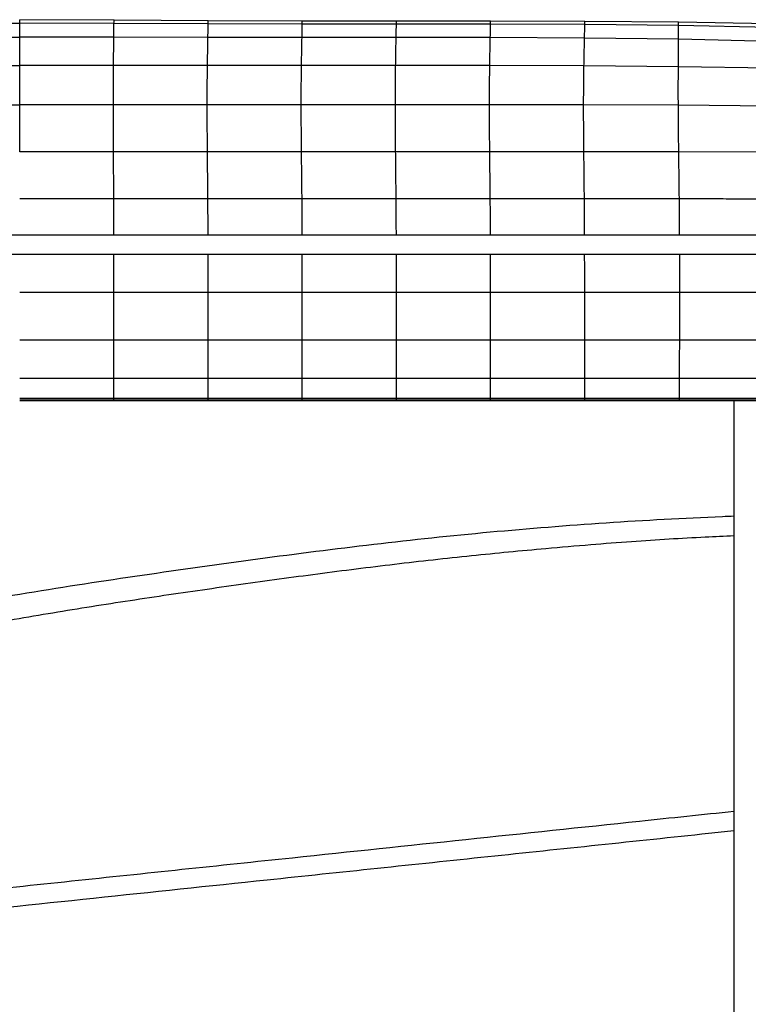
# Model space of a CAD drawing. Header units: millimetres. Extents: x -619 to 155, y 0 to 686.
# Tile 6 of 8: x -222 to -30, y 264 to 523. Entities that reach past the tile are written whole.
import ezdxf

# ---------------------------------------------------------------- set-up
doc = ezdxf.new("R2010")
doc.units = ezdxf.units.MM

msp = doc.modelspace()

# ---------------------------------------------------------------- linework, layer by layer
at = {"color": 7, "linetype": 'Continuous', "lineweight": 25}
for p, q in [((-247, 521.89), (-222.15, 521.96)), ((-197.29, 522.76), (-222.15, 522.87)), ((-197.31, 521.89), (-222.15, 521.96)), ((-172.5, 521.76), (-197.31, 521.89)), ((-172.48, 522.58), (-197.29, 522.76)), ((-147.72, 521.7), (-172.5, 521.76)), ((-147.71, 522.49), (-172.48, 522.58)), ((-122.93, 521.69), (-147.72, 521.7)), ((-122.92, 522.48), (-147.7, 522.49)), ((-98.13, 521.67), (-122.93, 521.69)), ((-98.12, 522.47), (-122.92, 522.48)), ((-73.31, 521.58), (-98.13, 521.67)), ((-73.31, 522.41), (-98.12, 522.47)), ((-48.6, 522.22), (-73.31, 522.41)), ((-48.58, 521.31), (-73.31, 521.58)), ((-24.55, 521.75), (-48.6, 522.22)), ((-24.51, 520.79), (-48.58, 521.31)), ((-246.95, 518.25), (-222.15, 518.27)), ((-197.35, 518.25), (-222.15, 518.27)), ((-172.57, 518.2), (-197.35, 518.25)), ((-147.78, 518.19), (-172.57, 518.2)), ((-122.99, 518.18), (-147.78, 518.19)), ((-98.19, 518.16), (-122.99, 518.18)), ((-73.36, 518.04), (-98.19, 518.16)), ((-48.59, 517.71), (-73.36, 518.04)), ((-24.23, 517.14), (-48.59, 517.71)), ((-246.88, 510.84), (-222.15, 510.84)), ((-197.43, 510.84), (-222.15, 510.84)), ((-172.68, 510.83), (-197.43, 510.84)), ((-147.91, 510.83), (-172.68, 510.83)), ((-123.12, 510.83), (-147.91, 510.83)), ((-98.32, 510.82), (-123.12, 510.83)), ((-73.51, 510.73), (-98.32, 510.82)), ((-48.65, 510.5), (-73.51, 510.73)), ((-23.58, 510.06), (-48.65, 510.5)), ((-246.84, 500.45), (-222.15, 500.45)), ((-197.46, 500.45), (-222.15, 500.45)), ((-172.75, 500.45), (-197.46, 500.45)), ((-147.99, 500.45), (-172.75, 500.45)), ((-123.2, 500.45), (-147.99, 500.45)), ((-98.41, 500.45), (-123.2, 500.45)), ((-73.61, 500.42), (-98.41, 500.45)), ((-48.66, 500.34), (-73.61, 500.42)), ((-22.86, 500.09), (-48.66, 500.34)), ((-197.43, 488.11), (-222.15, 488.11)), ((-172.68, 488.11), (-197.43, 488.11)), ((-147.91, 488.11), (-172.68, 488.11)), ((-123.12, 488.11), (-147.91, 488.11)), ((-98.33, 488.11), (-123.12, 488.11)), ((-73.53, 488.11), (-98.33, 488.11)), ((-48.54, 488.09), (-73.53, 488.11)), ((-22.39, 487.98), (-48.54, 488.09)), ((6.63, 466.18), (-450.94, 466.18)), ((-450.94, 461.18), (6.63, 461.18)), ((-197.33, 451.06), (-222.15, 451.06)), ((-172.51, 451.06), (-197.33, 451.06)), ((-147.71, 451.06), (-172.51, 451.06)), ((-122.92, 451.06), (-147.71, 451.06)), ((-98.13, 451.06), (-122.92, 451.06)), ((-73.33, 451.06), (-98.13, 451.06)), ((-48.3, 451.06), (-73.33, 451.06)), ((-21.81, 451.07), (-48.3, 451.06)), ((-197.33, 438.49), (-222.15, 438.49)), ((-172.51, 438.49), (-197.33, 438.49)), ((-147.71, 438.49), (-172.51, 438.49)), ((-122.92, 438.49), (-147.71, 438.49)), ((-98.13, 438.49), (-122.92, 438.49)), ((-73.33, 438.49), (-98.13, 438.49)), ((-48.31, 438.49), (-73.33, 438.49)), ((-21.89, 438.5), (-48.31, 438.49)), ((-197.33, 428.42), (-222.15, 428.42)), ((-147.71, 428.42), (-172.51, 428.42)), ((-98.13, 428.42), (-122.92, 428.42)), ((-197.33, 423.15), (-222.15, 423.15)), ((-222.15, 422.64), (-197.33, 422.64)), ((-172.51, 423.15), (-197.33, 423.15)), ((-197.33, 422.69), (-197.33, 423.15)), ((-197.33, 422.69), (-197.33, 422.67)), ((-147.71, 423.15), (-172.51, 423.15)), ((-172.51, 422.69), (-172.51, 423.15)), ((-172.51, 422.69), (-172.51, 422.67)), ((-172.51, 422.64), (-147.71, 422.64)), ((-122.92, 423.15), (-147.71, 423.15)), ((-147.71, 422.69), (-147.71, 423.15)), ((-147.71, 422.69), (-147.71, 422.67)), ((-98.13, 423.15), (-122.92, 423.15)), ((-122.92, 422.69), (-122.92, 423.15)), ((-122.92, 422.69), (-122.92, 422.67)), ((-122.92, 422.64), (-98.13, 422.64)), ((-98.13, 422.69), (-98.13, 423.15)), ((-73.33, 423.15), (-98.13, 423.15)), ((-98.13, 422.69), (-98.13, 422.67)), ((-48.36, 423.15), (-73.33, 423.15)), ((-73.33, 422.69), (-73.33, 423.15)), ((-73.33, 422.69), (-73.33, 422.67)), ((-22.3, 423.15), (-48.36, 423.15)), ((-48.36, 422.69), (-48.36, 423.15)), ((-48.36, 422.69), (-48.36, 422.67)), ((-34, 422.64), (-34, 5))]:
    msp.add_line(p, q, dxfattribs=at)
at = {"color": 7, "linetype": 'Continuous', "lineweight": 25, "flags": 128}
for points in [[(-197.36, 475.69), (-202.36, 475.69), (-212.26, 475.69), (-215.88, 475.69), (-222.15, 475.69)], [(-172.57, 475.69), (-179.19, 475.69), (-185.8, 475.69), (-197.36, 475.69)], [(-147.78, 475.69), (-152.78, 475.69), (-162.68, 475.69), (-166.31, 475.69), (-172.57, 475.69)], [(-122.99, 475.69), (-129.6, 475.69), (-136.22, 475.69), (-147.78, 475.69)], [(-98.2, 475.69), (-103.37, 475.69), (-113.18, 475.69), (-114.71, 475.69), (-120.85, 475.69), (-122.99, 475.69)], [(-73.4, 475.69), (-77.16, 475.69), (-84.66, 475.69), (-91.43, 475.69), (-98.2, 475.69)], [(-172.51, 428.42), (-182.09, 428.42), (-189.71, 428.42), (-197.33, 428.42)], [(-122.92, 428.42), (-132.49, 428.42), (-140.1, 428.42), (-147.71, 428.42)], [(-73.33, 428.42), (-82.91, 428.42), (-90.52, 428.42), (-98.13, 428.42)], [(-48.33, 428.42), (-57.9, 428.42), (-65.62, 428.42), (-73.33, 428.42)], [(-22.08, 428.43), (-31.65, 428.42), (-39.99, 428.42), (-48.33, 428.42)], [(-197.33, 422.69), (-207.33, 422.69), (-214.74, 422.69), (-222.15, 422.69)], [(-172.51, 422.69), (-182.51, 422.69), (-189.92, 422.69), (-197.33, 422.69)], [(-197.33, 422.64), (-196.84, 422.64), (-172.51, 422.64)], [(-147.71, 422.69), (-157.71, 422.69), (-165.11, 422.69), (-172.51, 422.69)], [(-122.92, 422.69), (-132.92, 422.69), (-140.32, 422.69), (-147.71, 422.69)], [(-147.71, 422.64), (-147.23, 422.64), (-122.92, 422.64)], [(-98.13, 422.69), (-108.12, 422.69), (-115.52, 422.69), (-122.92, 422.69)], [(-73.33, 422.69), (-83.33, 422.69), (-90.73, 422.69), (-98.13, 422.69)], [(-98.13, 422.64), (-97.65, 422.64), (-73.33, 422.64)], [(-48.36, 422.69), (-58.36, 422.69), (-65.85, 422.69), (-73.33, 422.69)], [(-73.33, 422.64), (-72.75, 422.64), (-48.36, 422.64)], [(-22.33, 422.69), (-32.33, 422.69), (-40.35, 422.69), (-41.01, 422.69), (-48.36, 422.69)], [(-48.36, 422.64), (-47.52, 422.64), (-22.33, 422.64)]]:
    msp.add_lwpolyline(points, dxfattribs=at)
at = {"color": 7, "linetype": 'Continuous', "lineweight": 25}
for points, knots in [([(-222.15, 521.96), (-222.15, 522.24), (-222.15, 522.8), (-222.15, 522.85), (-222.15, 522.87)], [0, 0, 0, 0, 0.50236, 1, 1, 1, 1]), ([(-222.15, 518.27), (-222.15, 519.11), (-222.15, 520.76), (-222.15, 521.56), (-222.15, 521.96)], [0, 0, 0, 0, 0.50489, 1, 1, 1, 1]), ([(-197.35, 518.25), (-197.34, 519.07), (-197.32, 520.71), (-197.31, 521.5), (-197.31, 521.89)], [0, 0, 0, 0, 0.50493, 1, 1, 1, 1]), ([(-197.31, 521.89), (-197.3, 522.16), (-197.29, 522.7), (-197.29, 522.74), (-197.29, 522.76)], [0, 0, 0, 0, 0.502408, 1, 1, 1, 1]), ([(-172.57, 518.2), (-172.55, 519.02), (-172.52, 520.63), (-172.51, 521.38), (-172.5, 521.76)], [0, 0, 0, 0, 0.505009, 1, 1, 1, 1]), ([(-172.5, 521.76), (-172.5, 522.01), (-172.49, 522.52), (-172.49, 522.56), (-172.48, 522.58)], [0, 0, 0, 0, 0.5025111, 1, 1, 1, 1]), ([(-147.78, 518.19), (-147.76, 518.99), (-147.73, 520.59), (-147.72, 521.33), (-147.72, 521.7)], [0, 0, 0, 0, 0.505047, 1, 1, 1, 1]), ([(-147.72, 521.7), (-147.71, 521.95), (-147.7, 522.44), (-147.71, 522.48), (-147.71, 522.49)], [0, 0, 0, 0, 0.502555, 1, 1, 1, 1]), ([(-122.99, 518.18), (-122.97, 518.99), (-122.94, 520.58), (-122.93, 521.32), (-122.93, 521.69)], [0, 0, 0, 0, 0.50505, 1, 1, 1, 1]), ([(-122.93, 521.69), (-122.92, 521.94), (-122.92, 522.43), (-122.92, 522.46), (-122.92, 522.48)], [0, 0, 0, 0, 0.502561, 1, 1, 1, 1]), ([(-98.19, 518.16), (-98.17, 518.97), (-98.14, 520.57), (-98.13, 521.31), (-98.13, 521.67)], [0, 0, 0, 0, 0.505034, 1, 1, 1, 1]), ([(-98.13, 521.67), (-98.12, 521.92), (-98.12, 522.42), (-98.12, 522.46), (-98.12, 522.47)], [0, 0, 0, 0, 0.502546, 1, 1, 1, 1]), ([(-73.36, 518.04), (-73.35, 518.85), (-73.32, 520.44), (-73.31, 521.2), (-73.31, 521.58)], [0, 0, 0, 0, 0.504904, 1, 1, 1, 1]), ([(-73.31, 521.58), (-73.31, 521.84), (-73.31, 522.35), (-73.31, 522.39), (-73.31, 522.41)], [0, 0, 0, 0, 0.502442, 1, 1, 1, 1]), ([(-48.58, 521.31), (-48.59, 521.59), (-48.59, 522.14), (-48.59, 522.19), (-48.6, 522.22)], [0, 0, 0, 0, 0.502221, 1, 1, 1, 1]), ([(-48.59, 517.71), (-48.59, 518.52), (-48.58, 520.13), (-48.58, 520.92), (-48.58, 521.31)], [0, 0, 0, 0, 0.50462, 1, 1, 1, 1]), ([(-222.15, 510.84), (-222.15, 512.3), (-222.15, 515.25), (-222.15, 517.26), (-222.15, 518.27)], [0, 0, 0, 0, 0.496017, 1, 1, 1, 1]), ([(-197.43, 510.84), (-197.41, 512.3), (-197.39, 515.24), (-197.37, 517.24), (-197.35, 518.25)], [0, 0, 0, 0, 0.496018, 1, 1, 1, 1]), ([(-172.68, 510.83), (-172.66, 512.29), (-172.62, 515.22), (-172.58, 517.21), (-172.57, 518.2)], [0, 0, 0, 0, 0.496025, 1, 1, 1, 1]), ([(-147.91, 510.83), (-147.89, 512.29), (-147.84, 515.22), (-147.8, 517.19), (-147.78, 518.19)], [0, 0, 0, 0, 0.4960248, 1, 1, 1, 1]), ([(-123.12, 510.83), (-123.1, 512.29), (-123.05, 515.22), (-123.01, 517.19), (-122.99, 518.18)], [0, 0, 0, 0, 0.4960285, 1, 1, 1, 1]), ([(-98.32, 510.82), (-98.3, 512.27), (-98.25, 515.2), (-98.21, 517.17), (-98.19, 518.16)], [0, 0, 0, 0, 0.496019, 1, 1, 1, 1]), ([(-73.51, 510.73), (-73.48, 512.17), (-73.42, 515.08), (-73.38, 517.05), (-73.36, 518.04)], [0, 0, 0, 0, 0.495961, 1, 1, 1, 1]), ([(-48.65, 510.5), (-48.64, 511.92), (-48.62, 514.78), (-48.6, 516.72), (-48.59, 517.71)], [0, 0, 0, 0, 0.495821, 1, 1, 1, 1]), ([(-222.15, 500.45), (-222.15, 501.73), (-222.15, 504.38), (-222.15, 507.8), (-222.15, 509.81), (-222.15, 510.84)], [0, 0, 0, 0, 0.313494, 0.648047, 1, 1, 1, 1]), ([(-197.46, 500.45), (-197.46, 501.73), (-197.46, 504.38), (-197.45, 507.8), (-197.43, 509.81), (-197.43, 510.84)], [0, 0, 0, 0, 0.31349, 0.648044, 1, 1, 1, 1]), ([(-172.75, 500.45), (-172.75, 501.73), (-172.74, 504.38), (-172.72, 507.8), (-172.69, 509.81), (-172.68, 510.83)], [0, 0, 0, 0, 0.313488, 0.648057, 1, 1, 1, 1]), ([(-147.99, 500.45), (-147.99, 501.73), (-147.98, 504.38), (-147.95, 507.8), (-147.93, 509.8), (-147.91, 510.83)], [0, 0, 0, 0, 0.313484, 0.648047, 1, 1, 1, 1]), ([(-123.2, 500.45), (-123.2, 501.73), (-123.19, 504.38), (-123.16, 507.8), (-123.14, 509.8), (-123.12, 510.83)], [0, 0, 0, 0, 0.3134867, 0.6480518, 1, 1, 1, 1]), ([(-98.41, 500.45), (-98.4, 501.73), (-98.4, 504.37), (-98.36, 507.79), (-98.34, 509.79), (-98.32, 510.82)], [0, 0, 0, 0, 0.31349, 0.648054, 1, 1, 1, 1]), ([(-73.61, 500.42), (-73.6, 501.7), (-73.59, 504.33), (-73.55, 507.73), (-73.52, 509.71), (-73.51, 510.73)], [0, 0, 0, 0, 0.3135232, 0.6480729, 1, 1, 1, 1]), ([(-48.66, 500.34), (-48.66, 501.6), (-48.67, 504.2), (-48.66, 507.54), (-48.65, 509.5), (-48.65, 510.5)], [0, 0, 0, 0, 0.3135846, 0.6480653, 1, 1, 1, 1]), ([(-222.15, 488.11), (-222.15, 489.19), (-222.15, 491.39), (-222.15, 494.52), (-222.15, 497.61), (-222.15, 499.48), (-222.15, 500.45)], [0, 0, 0, 0, 0.228589, 0.470064, 0.726387, 1, 1, 1, 1]), ([(-197.43, 488.11), (-197.43, 489.55), (-197.45, 492.52), (-197.46, 496.69), (-197.46, 499.16), (-197.46, 500.45)], [0, 0, 0, 0, 0.307565, 0.639152, 1, 1, 1, 1]), ([(-172.68, 488.11), (-172.7, 489.55), (-172.72, 492.52), (-172.75, 496.69), (-172.75, 499.16), (-172.75, 500.45)], [0, 0, 0, 0, 0.307568, 0.639157, 1, 1, 1, 1]), ([(-147.91, 488.11), (-147.93, 489.55), (-147.95, 492.52), (-147.98, 496.69), (-147.99, 499.16), (-147.99, 500.45)], [0, 0, 0, 0, 0.307568, 0.639156, 1, 1, 1, 1]), ([(-123.12, 488.11), (-123.14, 489.55), (-123.17, 492.52), (-123.2, 496.69), (-123.2, 499.16), (-123.2, 500.45)], [0, 0, 0, 0, 0.30757, 0.639159, 1, 1, 1, 1]), ([(-98.33, 488.11), (-98.34, 489.55), (-98.37, 492.52), (-98.4, 496.69), (-98.4, 499.16), (-98.41, 500.45)], [0, 0, 0, 0, 0.307577, 0.639169, 1, 1, 1, 1]), ([(-73.53, 488.11), (-73.55, 489.54), (-73.58, 492.52), (-73.6, 496.68), (-73.61, 499.14), (-73.61, 500.42)], [0, 0, 0, 0, 0.307657, 0.639253, 1, 1, 1, 1]), ([(-48.54, 488.09), (-48.56, 489.52), (-48.6, 492.48), (-48.64, 496.62), (-48.65, 499.06), (-48.66, 500.34)], [0, 0, 0, 0, 0.307808, 0.639401, 1, 1, 1, 1]), ([(-197.36, 475.69), (-197.37, 477.03), (-197.38, 479.82), (-197.41, 484.01), (-197.42, 486.72), (-197.43, 488.11)], [0, 0, 0, 0, 0.312174, 0.64501, 1, 1, 1, 1]), ([(-172.57, 475.69), (-172.58, 477.03), (-172.61, 479.82), (-172.65, 484.01), (-172.67, 486.72), (-172.68, 488.11)], [0, 0, 0, 0, 0.3121739, 0.6450102, 1, 1, 1, 1]), ([(-147.78, 475.69), (-147.79, 477.03), (-147.82, 479.82), (-147.87, 484.01), (-147.9, 486.72), (-147.91, 488.11)], [0, 0, 0, 0, 0.312174, 0.64501, 1, 1, 1, 1]), ([(-122.99, 475.69), (-123, 477.03), (-123.03, 479.82), (-123.08, 484.01), (-123.11, 486.72), (-123.12, 488.11)], [0, 0, 0, 0, 0.312174, 0.64501, 1, 1, 1, 1]), ([(-98.2, 475.69), (-98.21, 477.03), (-98.24, 479.82), (-98.28, 484.01), (-98.31, 486.72), (-98.33, 488.11)], [0, 0, 0, 0, 0.312183, 0.64503, 1, 1, 1, 1]), ([(-73.4, 475.69), (-73.42, 477.03), (-73.44, 479.82), (-73.49, 484.01), (-73.52, 486.72), (-73.53, 488.11)], [0, 0, 0, 0, 0.312209, 0.645073, 1, 1, 1, 1]), ([(-48.39, 475.68), (-48.41, 477.03), (-48.44, 479.81), (-48.49, 484), (-48.53, 486.7), (-48.54, 488.09)], [0, 0, 0, 0, 0.312275, 0.645171, 1, 1, 1, 1]), ([(-197.34, 466.18), (-197.34, 467.37), (-197.34, 470.61), (-197.35, 473.72), (-197.36, 475.69)], [0, 0, 0, 0, 0.369645, 1, 1, 1, 1]), ([(-172.53, 466.18), (-172.53, 467.37), (-172.54, 470.61), (-172.56, 473.72), (-172.57, 475.69)], [0, 0, 0, 0, 0.369625, 1, 1, 1, 1]), ([(-147.73, 466.18), (-147.73, 467.37), (-147.74, 470.61), (-147.77, 473.72), (-147.78, 475.69)], [0, 0, 0, 0, 0.3696068, 1, 1, 1, 1]), ([(-122.94, 466.18), (-122.94, 467.37), (-122.95, 470.61), (-122.97, 473.72), (-122.99, 475.69)], [0, 0, 0, 0, 0.369588, 1, 1, 1, 1]), ([(-98.14, 466.18), (-98.15, 467.37), (-98.15, 470.61), (-98.18, 473.72), (-98.2, 475.69)], [0, 0, 0, 0, 0.369571, 1, 1, 1, 1]), ([(-48.39, 475.68), (-50.6, 475.68), (-53.91, 475.68), (-58.32, 475.68), (-61.63, 475.68), (-64.94, 475.69), (-68.86, 475.69), (-71.68, 475.69), (-73.4, 475.69)], [0, 0, 0, 0, 0.264626, 0.396939, 0.529252, 0.661565, 0.793878, 1, 1, 1, 1]), ([(-73.35, 466.18), (-73.35, 467.38), (-73.36, 470.61), (-73.39, 473.72), (-73.4, 475.69)], [0, 0, 0, 0, 0.369553, 1, 1, 1, 1]), ([(-22.1, 475.64), (-26.48, 475.65), (-31.96, 475.66), (-38.53, 475.67), (-42.92, 475.67), (-46.2, 475.68), (-48.39, 475.68)], [0, 0, 0, 0, 0.4999998, 0.6249998, 0.7499998, 1, 1, 1, 1]), ([(-48.33, 466.18), (-48.33, 467.37), (-48.35, 470.6), (-48.38, 473.72), (-48.39, 475.68)], [0, 0, 0, 0, 0.369485, 1, 1, 1, 1]), ([(-197.33, 451.06), (-197.33, 452.47), (-197.33, 455.25), (-197.33, 458.67), (-197.33, 460.63), (-197.33, 461.18)], [0, 0, 0, 0, 0.426886, 0.839758, 1, 1, 1, 1]), ([(-172.51, 451.06), (-172.51, 452.47), (-172.51, 455.25), (-172.52, 458.67), (-172.52, 460.63), (-172.52, 461.18)], [0, 0, 0, 0, 0.426873, 0.839736, 1, 1, 1, 1]), ([(-147.71, 451.06), (-147.71, 452.47), (-147.71, 455.25), (-147.71, 458.67), (-147.72, 460.63), (-147.72, 461.18)], [0, 0, 0, 0, 0.426863, 0.839713, 1, 1, 1, 1]), ([(-122.92, 451.06), (-122.92, 452.47), (-122.92, 455.25), (-122.92, 458.67), (-122.92, 460.63), (-122.92, 461.18)], [0, 0, 0, 0, 0.42685, 0.839691, 1, 1, 1, 1]), ([(-98.13, 451.06), (-98.13, 452.47), (-98.13, 455.25), (-98.13, 458.67), (-98.13, 460.63), (-98.13, 461.18)], [0, 0, 0, 0, 0.42684, 0.839668, 1, 1, 1, 1]), ([(-73.33, 451.06), (-73.33, 452.47), (-73.33, 455.25), (-73.33, 458.67), (-73.34, 460.63), (-73.34, 461.18)], [0, 0, 0, 0, 0.426828, 0.839646, 1, 1, 1, 1]), ([(-48.3, 451.06), (-48.3, 452.47), (-48.3, 455.25), (-48.3, 458.67), (-48.31, 460.63), (-48.31, 461.18)], [0, 0, 0, 0, 0.4268434, 0.8396446, 1, 1, 1, 1]), ([(-197.33, 438.49), (-197.33, 439.48), (-197.33, 441.43), (-197.33, 444.59), (-197.33, 447.78), (-197.33, 449.98), (-197.33, 451.06)], [0, 0, 0, 0, 0.264113, 0.518527, 0.763735, 1, 1, 1, 1]), ([(-172.51, 438.49), (-172.51, 439.48), (-172.51, 441.43), (-172.51, 444.59), (-172.51, 447.78), (-172.51, 449.98), (-172.51, 451.06)], [0, 0, 0, 0, 0.264112, 0.518526, 0.763736, 1, 1, 1, 1]), ([(-147.71, 438.49), (-147.71, 439.48), (-147.71, 441.43), (-147.71, 444.59), (-147.71, 447.78), (-147.71, 449.98), (-147.71, 451.06)], [0, 0, 0, 0, 0.264113, 0.518527, 0.763735, 1, 1, 1, 1]), ([(-122.92, 438.49), (-122.92, 439.48), (-122.92, 441.43), (-122.92, 444.59), (-122.92, 447.78), (-122.92, 449.98), (-122.92, 451.06)], [0, 0, 0, 0, 0.264112, 0.518526, 0.763736, 1, 1, 1, 1]), ([(-98.13, 438.49), (-98.13, 439.48), (-98.13, 441.43), (-98.13, 444.59), (-98.13, 447.78), (-98.13, 449.98), (-98.13, 451.06)], [0, 0, 0, 0, 0.264113, 0.518527, 0.763735, 1, 1, 1, 1]), ([(-73.33, 438.49), (-73.33, 439.48), (-73.33, 441.43), (-73.33, 444.59), (-73.33, 447.78), (-73.33, 449.98), (-73.33, 451.06)], [0, 0, 0, 0, 0.264112, 0.518526, 0.763735, 1, 1, 1, 1]), ([(-48.31, 438.49), (-48.31, 439.48), (-48.3, 441.43), (-48.3, 444.59), (-48.3, 447.78), (-48.3, 449.98), (-48.3, 451.06)], [0, 0, 0, 0, 0.264121, 0.518545, 0.763754, 1, 1, 1, 1]), ([(-197.33, 428.42), (-197.33, 429.09), (-197.33, 430.41), (-197.33, 432.59), (-197.33, 434.66), (-197.33, 436.51), (-197.33, 437.83), (-197.33, 438.49)], [0, 0, 0, 0, 0.267551, 0.52239, 0.686054, 0.845152, 1, 1, 1, 1]), ([(-172.51, 428.42), (-172.51, 429.09), (-172.51, 430.41), (-172.51, 432.85), (-172.51, 435.51), (-172.51, 437.51), (-172.51, 438.49)], [0, 0, 0, 0, 0.267584, 0.522456, 0.766184, 1, 1, 1, 1]), ([(-147.71, 428.42), (-147.71, 429.09), (-147.71, 430.41), (-147.71, 432.85), (-147.71, 435.51), (-147.71, 437.51), (-147.71, 438.49)], [0, 0, 0, 0, 0.267585, 0.522458, 0.766185, 1, 1, 1, 1]), ([(-122.92, 428.42), (-122.92, 429.09), (-122.92, 430.41), (-122.92, 432.85), (-122.92, 435.51), (-122.92, 437.51), (-122.92, 438.49)], [0, 0, 0, 0, 0.267584, 0.522456, 0.766184, 1, 1, 1, 1]), ([(-98.13, 428.42), (-98.13, 429.09), (-98.13, 430.41), (-98.13, 432.85), (-98.13, 435.51), (-98.13, 437.51), (-98.13, 438.49)], [0, 0, 0, 0, 0.267585, 0.522458, 0.766185, 1, 1, 1, 1]), ([(-73.33, 428.42), (-73.33, 429.09), (-73.33, 430.41), (-73.33, 432.85), (-73.33, 435.51), (-73.33, 437.51), (-73.33, 438.49)], [0, 0, 0, 0, 0.267585, 0.522457, 0.766185, 1, 1, 1, 1]), ([(-48.33, 428.42), (-48.33, 429.09), (-48.32, 430.41), (-48.32, 432.85), (-48.31, 435.51), (-48.31, 437.51), (-48.31, 438.49)], [0, 0, 0, 0, 0.267592, 0.522459, 0.766179, 1, 1, 1, 1]), ([(-197.33, 423.15), (-197.33, 423.55), (-197.33, 424.33), (-197.33, 425.98), (-197.33, 427.62), (-197.33, 428.42)], [0, 0, 0, 0, 0.347086, 0.680716, 1, 1, 1, 1]), ([(-172.51, 423.15), (-172.51, 423.55), (-172.51, 424.33), (-172.51, 425.98), (-172.51, 427.62), (-172.51, 428.42)], [0, 0, 0, 0, 0.347089, 0.680705, 1, 1, 1, 1]), ([(-147.71, 423.15), (-147.71, 423.55), (-147.71, 424.33), (-147.71, 425.98), (-147.71, 427.62), (-147.71, 428.42)], [0, 0, 0, 0, 0.3470856, 0.6807162, 1, 1, 1, 1]), ([(-122.92, 423.15), (-122.92, 423.55), (-122.92, 424.33), (-122.92, 425.98), (-122.92, 427.62), (-122.92, 428.42)], [0, 0, 0, 0, 0.347089, 0.680705, 1, 1, 1, 1]), ([(-98.13, 423.15), (-98.13, 423.55), (-98.13, 424.33), (-98.13, 425.98), (-98.13, 427.62), (-98.13, 428.42)], [0, 0, 0, 0, 0.3470856, 0.6807162, 1, 1, 1, 1]), ([(-73.33, 423.15), (-73.33, 423.55), (-73.33, 424.33), (-73.33, 425.98), (-73.33, 427.62), (-73.33, 428.42)], [0, 0, 0, 0, 0.34709, 0.680706, 1, 1, 1, 1]), ([(-48.36, 423.15), (-48.36, 423.55), (-48.35, 424.33), (-48.34, 425.98), (-48.33, 427.62), (-48.33, 428.42)], [0, 0, 0, 0, 0.347087, 0.680703, 1, 1, 1, 1]), ([(-299.48, 356.32), (-293.18, 357.81), (-276.92, 361.65), (-250.48, 366.79), (-220.25, 372.1), (-189.88, 376.71), (-159.43, 380.99), (-128.89, 384.9), (-98.31, 388.14), (-67.7, 390.56), (-46.26, 391.75), (-35.02, 392.18), (-34, 392.22)], [0, 0, 0, 0, 0.072414, 0.186804, 0.301214, 0.415615, 0.530375, 0.645136, 0.759878, 0.874229, 0.988579, 1, 1, 1, 1]), ([(-34, 386.97), (-36.52, 386.86), (-42.22, 386.62), (-51.21, 386.11), (-61.27, 385.44), (-72.09, 384.6), (-86.16, 383.39), (-103.38, 381.73), (-123.41, 379.51), (-143.66, 376.96), (-163.92, 374.18), (-184.2, 371.27), (-204.52, 368.17), (-224.13, 364.9), (-242.9, 361.43), (-260.61, 357.84), (-277.73, 354.05), (-294.26, 350), (-307.73, 346.44), (-318.42, 343.51), (-324.95, 341.7), (-328.8, 340.61), (-330, 340.28)], [0, 0, 0, 0, 0.025245, 0.057006, 0.089924, 0.125918, 0.165529, 0.230931, 0.298812, 0.366825, 0.434882, 0.503091, 0.571528, 0.640278, 0.701674, 0.762238, 0.820796, 0.876838, 0.932261, 0.959993, 0.987574, 1, 1, 1, 1]), ([(-34, 314.43), (-42.31, 313.56), (-65.85, 311.08), (-104.62, 306.99), (-154.48, 301.74), (-208.48, 296.06), (-251.53, 291.52), (-279.44, 288.59), (-292.03, 287.26), (-304.11, 285.99), (-313.47, 285), (-320.68, 284.24), (-325.45, 283.74), (-328.67, 283.4), (-330, 283.26)], [0, 0, 0, 0, 0.084195, 0.238575, 0.392968, 0.589471, 0.785965, 0.829198, 0.87238, 0.91354, 0.951659, 0.967293, 0.986568, 1, 1, 1, 1]), ([(-330, 278.23), (-329.21, 278.32), (-323.81, 278.89), (-313.67, 279.95), (-287.26, 282.73), (-234.99, 288.24), (-168.08, 295.28), (-98.84, 302.57), (-57.84, 306.89), (-36.23, 309.17), (-34, 309.4)], [0, 0, 0, 0, 0.008032, 0.054738, 0.1028, 0.275717, 0.584466, 0.780959, 0.977432, 1, 1, 1, 1])]:
    msp.add_open_spline(points, degree=3, knots=knots, dxfattribs=at)

doc.saveas('drawing.dxf')
